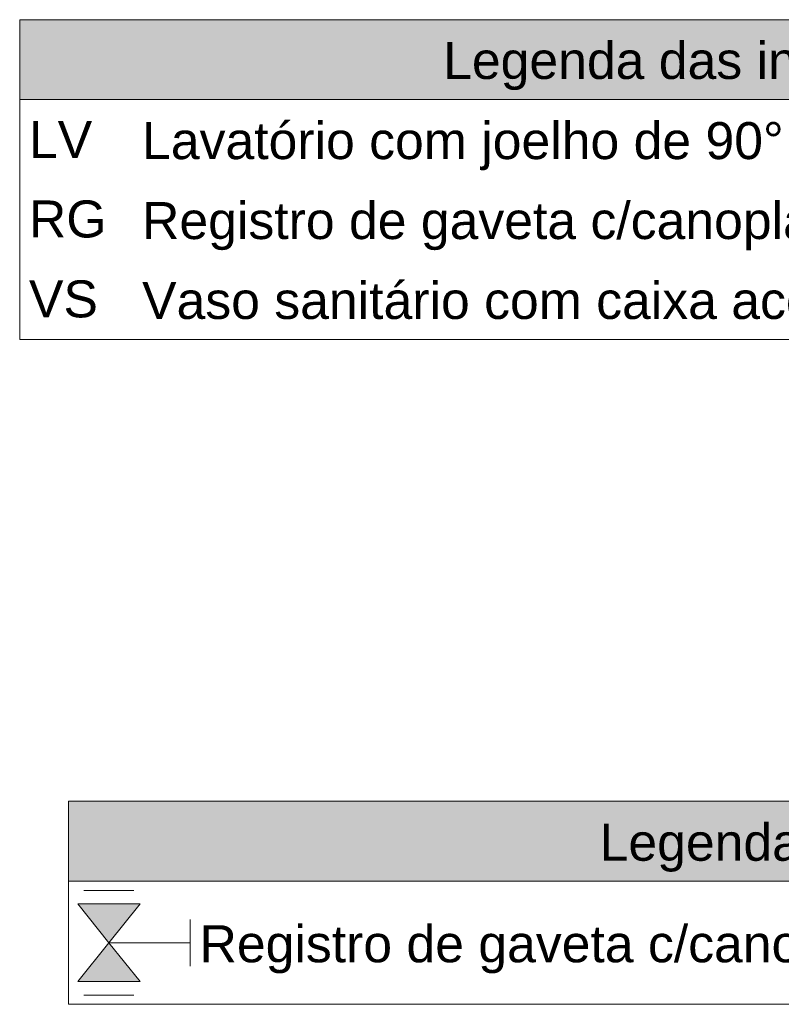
# Model space of a CAD drawing. Header units: millimetres. Extents: x 2 to 902, y -447 to 199.
# Tile 245 of 256: x 80.06 to 84.18, y 42.01 to 47.33. Entities that reach past the tile are written whole.
import ezdxf

# ---------------------------------------------------------------- set-up
doc = ezdxf.new("R2010")
doc.units = ezdxf.units.MM
doc.header["$MEASUREMENT"] = 0
doc.linetypes.add('NULL', pattern=[0])
for name, color, linetype, lineweight in [('DI-Hachuras Tabelas', 251, 'Continuous', 0), ('DI-Tabelas', 7, 'Continuous', 13), ('Simbolos', 5, 'Continuous', 20), ('Simbolos_int', 2, 'Continuous', 15)]:
    doc.layers.add(name, color=color, linetype=linetype, lineweight=lineweight)
doc.styles.add('Arial', font='arial.ttf')

msp = doc.modelspace()

# ---------------------------------------------------------------- hatches: boundary and pattern name
at = {"layer": 'DI-Hachuras Tabelas', "linetype": 'Continuous'}
for points in [[(80.064, 47.3305), (89.0649, 47.3305), (89.0649, 46.8985), (80.064, 46.8985)], [(80.3281, 43.106), (88.5661, 43.106), (88.5661, 42.674), (80.3281, 42.674)]]:
    msp.add_hatch(color=251, dxfattribs=at).paths.add_polyline_path(points)
at = {"layer": 'Simbolos', "linetype": 'Continuous'}
for points in [[(80.3781, 42.5512), (80.7141, 42.5512), (80.5464, 42.3412)], [(80.5464, 42.3412), (80.3781, 42.1312), (80.7141, 42.1312)]]:
    msp.add_hatch(color=5, dxfattribs=at).paths.add_polyline_path(points)

# ---------------------------------------------------------------- linework, layer by layer
at = {"layer": 'DI-Hachuras Tabelas'}
for points in [[(80.064, 47.3305), (89.0649, 47.3305), (89.0649, 46.8985), (80.064, 46.8985), (80.064, 47.3305)], [(80.3281, 43.106), (88.5661, 43.106), (88.5661, 42.674), (80.3281, 42.674), (80.3281, 43.106)]]:
    msp.add_lwpolyline(points, dxfattribs=at)
at = {"layer": 'DI-Tabelas'}
for p, q in [((80.064, 46.8985), (80.064, 47.3305)), ((80.064, 47.3305), (89.0649, 47.3305)), ((89.0649, 46.8985), (80.064, 46.8985)), ((80.064, 46.4665), (80.064, 46.8985)), ((80.064, 46.0345), (80.064, 46.4665)), ((80.064, 45.6025), (80.064, 46.0345)), ((80.6752, 45.6025), (80.064, 45.6025)), ((89.0649, 45.6025), (80.6752, 45.6025)), ((80.3281, 42.674), (80.3281, 43.106)), ((80.3281, 43.106), (88.5661, 43.106)), ((88.5661, 42.674), (80.3281, 42.674)), ((80.3281, 42.0084), (80.3281, 42.674)), ((80.9856, 42.0084), (80.3281, 42.0084)), ((88.5661, 42.0084), (80.9856, 42.0084))]:
    msp.add_line(p, q, dxfattribs=at)
at = {"layer": 'Simbolos'}
for p, q in [((80.3781, 42.5512), (80.7141, 42.5512)), ((80.3781, 42.5512), (80.5464, 42.3412)), ((80.7141, 42.5512), (80.5457, 42.3412)), ((80.9856, 42.2152), (80.9856, 42.4672)), ((80.3781, 42.1312), (80.5464, 42.3412)), ((80.5464, 42.3412), (80.9856, 42.3412)), ((80.7141, 42.1312), (80.5464, 42.3412)), ((80.3781, 42.1312), (80.7141, 42.1312))]:
    msp.add_line(p, q, dxfattribs=at)
at = {"layer": 'Simbolos_int'}
for p, q in [((80.411, 42.624), (80.6798, 42.624)), ((80.411, 42.0584), (80.6798, 42.0584))]:
    msp.add_line(p, q, dxfattribs=at)

# ---------------------------------------------------------------- texts
at = {"layer": 'DI-Tabelas', "linetype": 'NULL', "char_height": 0.2, "line_spacing_factor": 0.6, "style": 'Arial'}
for s, insert, width, attachment_point in [('Legenda das indicações - TÉRREO', (84.5645, 46.9485), 8.851829, 8), ('LV', (80.114, 46.5825), 0.683537, 7), ('Lavatório com joelho de 90%%d - 25 mm - 1/2"', (80.7252, 46.5165), 10.5875, 7), ('RG', (80.114, 46.1505), 0.838415, 7), ('Registro de gaveta c/canopla cromada c/PVC soldável - 3/4"', (80.7252, 46.0845), 14.981402, 7), ('VS', (80.114, 45.7185), 0.745732, 7), ('Vaso sanitário com caixa acoplada - 3/4"', (80.7252, 45.6525), 10.105488, 7), ('Legenda - TÉRREO', (84.4471, 42.724), 5.000305, 8), ('Registro de gaveta c/canopla cromada c/PVC soldável', (81.0356, 42.1752), 13.510061, 7)]:
    msp.add_mtext(s, dxfattribs=dict(at, insert=insert, width=width, attachment_point=attachment_point))

doc.saveas('drawing.dxf')
